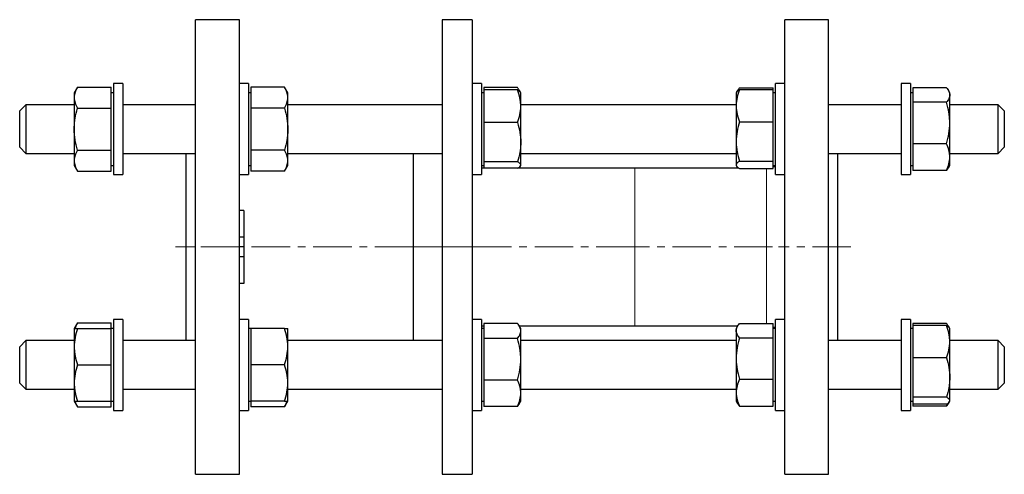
# Model space of a CAD drawing. Header units: millimetres. Extents: x 25 to 573, y 24 to 567.
# Tile 2 of 2: x 248 to 573, y 410 to 560. Entities that reach past the tile are written whole.
import ezdxf

# ---------------------------------------------------------------- set-up
doc = ezdxf.new("R2010")
doc.units = ezdxf.units.MM
doc.linetypes.add('CENTERX2', pattern=[20.32, 12.7, -2.54, 2.54, -2.54])
doc.layers.add('FORMAT', color=7, linetype='Continuous')

msp = doc.modelspace()

# ---------------------------------------------------------------- linework, layer by layer
at = {"color": 7, "linetype": 'Continuous', "lineweight": 25}
for p, q in [((320.08, 559.66), (305.58, 559.66)), ((305.58, 409.66), (305.58, 559.66)), ((320.08, 409.66), (320.08, 559.66)), ((396.98, 559.66), (386.98, 559.66)), ((386.98, 559.66), (386.98, 409.66)), ((396.98, 559.66), (396.98, 409.66)), ((514.58, 559.66), (500.08, 559.66)), ((500.08, 484.66), (500.08, 559.66)), ((514.58, 484.66), (514.58, 559.66)), ((266.65, 537.4), (265.58, 535.55)), ((266.65, 537.4), (277.78, 537.4)), ((277.78, 533.94), (277.78, 537.4)), ((281.58, 538.55), (278.58, 538.55)), ((278.58, 538.55), (278.58, 523.55)), ((281.58, 538.55), (281.58, 523.55)), ((323.08, 538.55), (320.08, 538.55)), ((323.08, 538.55), (323.08, 523.55)), ((323.88, 537.4), (323.88, 533.94)), ((335.01, 537.4), (323.88, 537.4)), ((336.08, 535.55), (335.01, 537.4)), ((399.98, 538.55), (396.98, 538.55)), ((399.98, 538.55), (399.98, 523.55)), ((400.78, 537.24), (400.78, 536.47)), ((411.91, 537.24), (400.78, 537.24)), ((400.78, 536.47), (400.78, 531.08)), ((411.91, 536.47), (400.78, 536.47)), ((412.89, 535.7), (412.48, 536.41)), ((484.51, 536.3), (484.19, 535.74)), ((485.15, 537.18), (496.28, 537.18)), ((485.15, 536.59), (496.28, 536.59)), ((496.28, 536.59), (496.28, 537.18)), ((496.28, 531.3), (496.28, 536.59)), ((500.08, 538.55), (497.08, 538.55)), ((497.08, 508.55), (497.08, 538.55)), ((541.58, 538.55), (538.58, 538.55)), ((538.58, 538.55), (538.58, 523.55)), ((541.58, 538.55), (541.58, 523.55)), ((542.38, 537.2), (542.38, 534.8)), ((553.51, 537.2), (542.38, 537.2)), ((554.58, 535.55), (554.12, 536.34)), ((265.58, 535.55), (265.58, 533.94)), ((265.58, 533.94), (265.58, 523.55)), ((278.58, 535.55), (277.78, 535.55)), ((277.78, 530.47), (277.78, 533.94)), ((323.88, 535.55), (323.08, 535.55)), ((323.88, 533.94), (323.88, 530.47)), ((336.08, 533.94), (336.08, 535.55)), ((336.08, 523.55), (336.08, 533.94)), ((400.78, 535.55), (399.98, 535.55)), ((412.98, 535.55), (412.89, 535.7)), ((412.98, 531.08), (412.98, 535.55)), ((484.19, 535.74), (484.08, 535.55)), ((484.08, 535.55), (484.08, 531.3)), ((497.08, 535.55), (496.28, 535.55)), ((542.38, 535.55), (541.58, 535.55)), ((542.38, 534.8), (542.38, 532.4)), ((554.58, 534.8), (554.58, 535.55)), ((554.58, 525.58), (554.58, 534.8)), ((249.58, 531.55), (247.58, 529.55)), ((265.58, 531.55), (249.58, 531.55)), ((249.58, 531.55), (249.58, 522.57)), ((266.65, 530.47), (277.78, 530.47)), ((277.78, 523.55), (277.78, 530.47)), ((305.58, 531.55), (281.58, 531.55)), ((335.01, 530.47), (323.88, 530.47)), ((323.88, 530.47), (323.88, 523.55)), ((386.98, 531.55), (336.08, 531.55)), ((400.78, 531.08), (400.78, 525.69)), ((484.08, 531.55), (412.98, 531.55)), ((412.98, 519.22), (412.98, 531.08)), ((484.08, 531.3), (484.08, 519.49)), ((496.28, 526.01), (496.28, 531.3)), ((538.58, 531.55), (514.58, 531.55)), ((542.38, 532.4), (542.38, 525.58)), ((553.51, 532.4), (542.38, 532.4)), ((570.58, 531.55), (554.58, 531.55)), ((572.58, 529.55), (570.58, 531.55)), ((570.58, 522.57), (570.58, 531.55)), ((247.58, 522.81), (247.58, 529.55)), ((572.58, 529.55), (572.58, 522.81)), ((265.58, 523.55), (265.58, 513.15)), ((277.78, 516.62), (277.78, 523.55)), ((278.58, 523.55), (278.58, 508.55)), ((281.58, 523.55), (281.58, 508.55)), ((323.08, 523.55), (323.08, 508.55)), ((323.88, 523.55), (323.88, 516.62)), ((336.08, 513.15), (336.08, 523.55)), ((399.98, 523.55), (399.98, 508.55)), ((400.78, 525.69), (400.78, 519.22)), ((411.91, 525.69), (400.78, 525.69)), ((485.15, 526.01), (496.28, 526.01)), ((496.28, 519.49), (496.28, 526.01)), ((538.58, 523.55), (538.58, 508.55)), ((541.58, 523.55), (541.58, 508.55)), ((542.38, 525.58), (542.38, 518.75)), ((554.58, 514.32), (554.58, 525.58)), ((247.58, 517.55), (247.58, 522.81)), ((249.58, 522.57), (249.58, 515.55)), ((570.58, 515.55), (570.58, 522.57)), ((572.58, 522.81), (572.58, 517.55)), ((247.58, 517.55), (249.58, 515.55)), ((400.78, 519.22), (400.78, 512.76)), ((412.98, 511.69), (412.98, 519.22)), ((484.08, 519.49), (484.08, 511.74)), ((496.28, 512.97), (496.28, 519.49)), ((553.51, 518.75), (542.38, 518.75)), ((542.38, 518.75), (542.38, 514.32)), ((570.58, 515.55), (572.58, 517.55)), ((249.58, 515.55), (265.58, 515.55)), ((266.65, 516.62), (277.78, 516.62)), ((277.78, 513.15), (277.78, 516.62)), ((281.58, 515.55), (305.58, 515.55)), ((302.58, 453.76), (302.58, 515.55)), ((335.01, 516.62), (323.88, 516.62)), ((323.88, 516.62), (323.88, 513.15)), ((336.08, 515.55), (386.98, 515.55)), ((377.48, 515.55), (377.48, 453.76)), ((412.98, 515.55), (484.08, 515.55)), ((514.58, 515.55), (538.58, 515.55)), ((517.58, 484.66), (517.58, 515.55)), ((542.38, 514.32), (542.38, 509.89)), ((554.58, 515.55), (570.58, 515.55)), ((554.58, 511.55), (554.58, 514.32)), ((265.58, 513.15), (265.58, 511.55)), ((265.58, 511.55), (266.65, 509.69)), ((277.78, 509.69), (277.78, 513.15)), ((277.78, 511.55), (278.58, 511.55)), ((323.08, 511.55), (323.88, 511.55)), ((323.88, 513.15), (323.88, 509.69)), ((335.01, 509.69), (336.08, 511.55)), ((336.08, 511.55), (336.08, 513.15)), ((399.98, 511.55), (400.78, 511.55)), ((400.78, 510.66), (399.98, 510.66)), ((411.91, 512.76), (400.78, 512.76)), ((400.78, 512.76), (400.78, 511.69)), ((400.78, 511.69), (400.78, 510.62)), ((411.91, 510.62), (400.78, 510.62)), ((450.58, 510.66), (411.97, 510.66)), ((412.25, 510.66), (412.32, 510.87)), ((412.48, 510.68), (412.46, 510.66)), ((412.48, 510.68), (412.87, 511.36)), ((412.89, 511.4), (412.98, 511.55)), ((412.98, 511.55), (412.98, 511.69)), ((484.92, 510.66), (450.58, 510.66)), ((484.08, 511.74), (484.08, 511.55)), ((484.08, 511.55), (484.19, 511.35)), ((484.21, 511.31), (484.51, 510.79)), ((484.81, 510.73), (484.84, 510.66)), ((485.15, 512.97), (496.28, 512.97)), ((485.15, 510.51), (496.28, 510.51)), ((496.28, 511.74), (496.28, 512.97)), ((496.28, 510.51), (496.28, 511.74)), ((496.28, 511.55), (497.08, 511.55)), ((541.58, 511.55), (542.38, 511.55)), ((554.12, 510.75), (554.58, 511.55)), ((266.65, 509.69), (277.78, 509.69)), ((278.58, 508.55), (281.58, 508.55)), ((320.08, 508.55), (323.08, 508.55)), ((335.01, 509.69), (323.88, 509.69)), ((396.98, 508.55), (399.98, 508.55)), ((497.08, 508.55), (500.08, 508.55)), ((538.58, 508.55), (541.58, 508.55)), ((553.51, 509.89), (542.38, 509.89)), ((321.58, 496.66), (320.08, 496.66)), ((321.58, 496.66), (321.58, 487.91)), ((321.58, 487.91), (320.08, 487.91)), ((321.58, 487.91), (321.58, 484.66)), ((321.58, 484.66), (320.08, 484.66)), ((321.58, 484.66), (321.58, 481.4)), ((500.08, 409.66), (500.08, 484.66)), ((514.58, 409.66), (514.58, 484.66)), ((517.58, 453.76), (517.58, 484.66)), ((321.58, 481.4), (320.08, 481.4)), ((321.58, 481.4), (321.58, 472.66)), ((321.58, 472.66), (320.08, 472.66)), ((266.65, 459.62), (265.58, 457.76)), ((266.65, 459.62), (277.78, 459.62)), ((277.78, 457.76), (277.78, 459.62)), ((281.58, 460.76), (278.58, 460.76)), ((278.58, 460.76), (278.58, 430.76)), ((281.58, 460.76), (281.58, 430.76)), ((323.08, 460.76), (320.08, 460.76)), ((323.08, 460.76), (323.08, 430.76)), ((399.98, 460.76), (396.98, 460.76)), ((399.98, 460.76), (399.98, 430.76)), ((399.98, 458.66), (400.78, 458.66)), ((400.78, 459.45), (400.78, 456.96)), ((411.91, 459.45), (400.78, 459.45)), ((412.46, 458.66), (450.58, 458.66)), ((412.98, 457.76), (412.48, 458.63)), ((450.58, 458.66), (484.6, 458.66)), ((484.51, 458.52), (484.08, 457.76)), ((485.15, 459.4), (496.28, 459.4)), ((496.28, 457.06), (496.28, 459.4)), ((500.08, 460.76), (497.08, 460.76)), ((497.08, 430.76), (497.08, 460.76)), ((541.58, 460.76), (538.58, 460.76)), ((538.58, 460.76), (538.58, 430.76)), ((541.58, 460.76), (541.58, 430.76)), ((542.38, 459.42), (542.38, 458.76)), ((553.51, 459.42), (542.38, 459.42)), ((542.38, 458.76), (542.38, 453.44)), ((553.51, 458.76), (542.38, 458.76)), ((554.47, 457.94), (554.12, 458.56)), ((265.58, 457.76), (265.58, 451.76)), ((266.65, 457.76), (277.78, 457.76)), ((278.58, 457.76), (277.78, 457.76)), ((277.78, 451.76), (277.78, 457.76)), ((323.88, 457.76), (323.08, 457.76)), ((323.88, 457.76), (323.88, 451.76)), ((335.01, 457.76), (323.88, 457.76)), ((336.08, 451.76), (336.08, 457.76)), ((400.78, 457.76), (399.98, 457.76)), ((400.78, 456.96), (400.78, 454.46)), ((412.98, 456.96), (412.98, 457.76)), ((412.98, 447.62), (412.98, 456.96)), ((484.08, 457.76), (484.08, 457.06)), ((484.08, 457.06), (484.08, 447.89)), ((497.08, 457.76), (496.28, 457.76)), ((496.28, 454.71), (496.28, 457.06)), ((542.38, 457.76), (541.58, 457.76)), ((554.58, 457.76), (554.47, 457.94)), ((554.58, 453.44), (554.58, 457.76)), ((249.58, 453.76), (247.58, 451.76)), ((247.58, 439.76), (247.58, 451.76)), ((265.58, 453.76), (249.58, 453.76)), ((249.58, 453.76), (249.58, 437.76)), ((265.58, 451.76), (265.58, 439.76)), ((277.78, 445.76), (277.78, 451.76)), ((305.58, 453.76), (281.58, 453.76)), ((323.88, 451.76), (323.88, 445.76)), ((386.98, 453.76), (336.08, 453.76)), ((336.08, 439.76), (336.08, 451.76)), ((400.78, 454.46), (400.78, 447.62)), ((411.91, 454.46), (400.78, 454.46)), ((484.08, 453.76), (412.98, 453.76)), ((485.15, 454.71), (496.28, 454.71)), ((496.28, 447.89), (496.28, 454.71)), ((538.58, 453.76), (514.58, 453.76)), ((542.38, 453.44), (542.38, 448.11)), ((570.58, 453.76), (554.58, 453.76)), ((554.58, 441.61), (554.58, 453.44)), ((572.58, 451.76), (570.58, 453.76)), ((570.58, 437.76), (570.58, 453.76)), ((572.58, 451.76), (572.58, 439.76)), ((266.65, 445.76), (277.78, 445.76)), ((277.78, 439.76), (277.78, 445.76)), ((335.01, 445.76), (323.88, 445.76)), ((323.88, 445.76), (323.88, 439.76)), ((400.78, 447.62), (400.78, 440.77)), ((412.98, 436.42), (412.98, 447.62)), ((484.08, 447.89), (484.08, 436.6)), ((496.28, 441.08), (496.28, 447.89)), ((553.51, 448.11), (542.38, 448.11)), ((542.38, 448.11), (542.38, 441.61)), ((247.58, 439.76), (249.58, 437.76)), ((265.58, 439.76), (265.58, 433.76)), ((277.78, 433.76), (277.78, 439.76)), ((323.88, 439.76), (323.88, 433.76)), ((336.08, 433.76), (336.08, 439.76)), ((411.91, 440.77), (400.78, 440.77)), ((400.78, 440.77), (400.78, 436.42)), ((485.15, 441.08), (496.28, 441.08)), ((496.28, 436.6), (496.28, 441.08)), ((542.38, 441.61), (542.38, 435.11)), ((554.58, 433.94), (554.58, 441.61)), ((570.58, 437.76), (572.58, 439.76)), ((249.58, 437.76), (265.58, 437.76)), ((281.58, 437.76), (305.58, 437.76)), ((336.08, 437.76), (386.98, 437.76)), ((400.78, 436.42), (400.78, 432.07)), ((412.98, 437.76), (484.08, 437.76)), ((412.98, 433.76), (412.98, 436.42)), ((484.08, 436.6), (484.08, 433.76)), ((496.28, 432.13), (496.28, 436.6)), ((514.58, 437.76), (538.58, 437.76)), ((554.58, 437.76), (570.58, 437.76)), ((265.58, 433.76), (266.65, 431.91)), ((266.65, 433.76), (277.78, 433.76)), ((277.78, 433.76), (278.58, 433.76)), ((277.78, 431.91), (277.78, 433.76)), ((323.08, 433.76), (323.88, 433.76)), ((335.01, 433.76), (323.88, 433.76)), ((323.88, 433.76), (323.88, 431.91)), ((335.01, 431.91), (336.08, 433.76)), ((399.98, 433.76), (400.78, 433.76)), ((412.48, 432.9), (412.98, 433.76)), ((484.08, 433.76), (484.51, 433.01)), ((496.28, 433.76), (497.08, 433.76)), ((541.58, 433.76), (542.38, 433.76)), ((553.51, 435.11), (542.38, 435.11)), ((542.38, 435.11), (542.38, 433.94)), ((542.38, 433.94), (542.38, 432.77)), ((553.51, 432.77), (542.38, 432.77)), ((542.38, 432.77), (542.38, 432.11)), ((554.12, 432.97), (554.46, 433.56)), ((554.47, 433.59), (554.58, 433.76)), ((554.58, 433.76), (554.58, 433.94)), ((266.65, 431.91), (277.78, 431.91)), ((278.58, 430.76), (281.58, 430.76)), ((320.08, 430.76), (323.08, 430.76)), ((335.01, 431.91), (323.88, 431.91)), ((396.98, 430.76), (399.98, 430.76)), ((411.91, 432.07), (400.78, 432.07)), ((485.15, 432.13), (496.28, 432.13)), ((497.08, 430.76), (500.08, 430.76)), ((538.58, 430.76), (541.58, 430.76)), ((553.51, 432.11), (542.38, 432.11)), ((305.58, 409.66), (320.08, 409.66)), ((386.98, 409.66), (396.98, 409.66)), ((500.08, 409.66), (514.58, 409.66))]:
    msp.add_line(p, q, dxfattribs=at)
at = {"color": 8, "linetype": 'Continuous', "lineweight": 18}
for p, q in [((450.58, 458.66), (450.58, 510.66)), ((494.08, 459.4), (494.08, 510.51))]:
    msp.add_line(p, q, dxfattribs=at)
at = {"color": 7, "linetype": 'Continuous', "lineweight": 25}
for centre, start, end in [((494.08, 516.66), 291.5102, 300), ((494.08, 452.66), 60, 68.4898)]:
    msp.add_arc(centre, 6, start, end, dxfattribs=at)
for points, knots in [([(266.65, 537.4), (266.32, 536.84), (266.05, 536.27), (265.68, 535.11), (265.58, 534.53), (265.58, 533.94)], [0, 0, 0, 0, 0.5, 0.5, 1, 1, 1, 1]), ([(336.08, 533.94), (336.08, 534.23), (336.05, 534.53), (335.95, 535.11), (335.88, 535.4), (335.6, 536.27), (335.33, 536.84), (335.01, 537.4)], [0, 0, 0, 0, 0.25, 0.25, 0.5, 0.5, 1, 1, 1, 1]), ([(412.73, 535.89), (412.72, 535.92), (412.67, 536.06), (412.55, 536.3), (412.36, 536.61), (412.15, 536.92), (411.99, 537.13), (411.91, 537.24)], [0, 0, 0, 0, 0.067782, 0.297235, 0.526632, 0.763219, 1, 1, 1, 1]), ([(412.98, 531.08), (412.98, 531.54), (412.95, 532), (412.86, 532.91), (412.78, 533.36), (412.5, 534.7), (412.23, 535.59), (411.91, 536.47)], [0, 0, 0, 0, 0.25, 0.25, 0.5, 0.5, 1, 1, 1, 1]), ([(411.91, 536.47), (412.01, 536.41), (412.22, 536.3), (412.48, 536.12), (412.69, 535.95), (412.83, 535.8), (412.87, 535.72), (412.89, 535.69)], [0, 0, 0, 0, 0.225251, 0.450566, 0.675763, 0.905214, 1, 1, 1, 1]), ([(485.15, 536.59), (484.82, 535.72), (484.55, 534.85), (484.18, 533.09), (484.08, 532.2), (484.08, 531.3)], [0, 0, 0, 0, 0.5, 0.5, 1, 1, 1, 1]), ([(484.2, 535.74), (484.21, 535.77), (484.26, 535.86), (484.4, 536.02), (484.6, 536.21), (484.85, 536.4), (485.05, 536.52), (485.15, 536.59)], [0, 0, 0, 0, 0.099695, 0.321726, 0.547768, 0.773913, 1, 1, 1, 1]), ([(485.15, 537.18), (485.07, 537.08), (484.9, 536.89), (484.69, 536.59), (484.51, 536.3), (484.39, 536.08), (484.33, 535.95), (484.32, 535.92)], [0, 0, 0, 0, 0.236264, 0.472708, 0.698871, 0.925088, 1, 1, 1, 1]), ([(553.51, 537.2), (553.83, 536.81), (554.1, 536.41), (554.48, 535.61), (554.58, 535.21), (554.58, 534.8)], [0, 0, 0, 0, 0.5, 0.5, 1, 1, 1, 1]), ([(265.58, 533.94), (265.58, 533.64), (265.6, 533.35), (265.7, 532.77), (265.77, 532.47), (266.05, 531.61), (266.32, 531.04), (266.65, 530.47)], [0, 0, 0, 0, 0.25, 0.25, 0.5, 0.5, 1, 1, 1, 1]), ([(335.01, 530.47), (335.33, 531.04), (335.6, 531.61), (335.97, 532.77), (336.08, 533.35), (336.08, 533.94)], [0, 0, 0, 0, 0.5, 0.5, 1, 1, 1, 1]), ([(554.58, 534.8), (554.58, 534.6), (554.55, 534.4), (554.45, 533.99), (554.38, 533.79), (554.1, 533.18), (553.83, 532.79), (553.51, 532.4)], [0, 0, 0, 0, 0.25, 0.25, 0.5, 0.5, 1, 1, 1, 1]), ([(265.58, 523.55), (265.58, 524.13), (265.6, 524.72), (265.7, 525.9), (265.77, 526.48), (266.06, 528.22), (266.33, 529.35), (266.65, 530.47)], [0, 0, 0, 0, 0.25, 0.25, 0.5, 0.5, 1, 1, 1, 1]), ([(335.01, 530.47), (335.33, 529.35), (335.6, 528.19), (335.98, 525.88), (336.08, 524.72), (336.08, 523.55)], [0, 0, 0, 0, 0.5, 0.5, 1, 1, 1, 1]), ([(411.91, 525.69), (412.23, 526.57), (412.5, 527.46), (412.88, 529.25), (412.98, 530.16), (412.98, 531.08)], [0, 0, 0, 0, 0.5, 0.5, 1, 1, 1, 1]), ([(484.08, 531.3), (484.08, 530.85), (484.1, 530.4), (484.2, 529.5), (484.27, 529.06), (484.55, 527.74), (484.82, 526.87), (485.15, 526.01)], [0, 0, 0, 0, 0.25, 0.25, 0.5, 0.5, 1, 1, 1, 1]), ([(554.58, 525.58), (554.58, 526.15), (554.55, 526.74), (554.45, 527.89), (554.38, 528.46), (554.1, 530.17), (553.83, 531.29), (553.51, 532.4)], [0, 0, 0, 0, 0.25, 0.25, 0.5, 0.5, 1, 1, 1, 1]), ([(266.65, 516.62), (266.32, 517.74), (266.05, 518.9), (265.68, 521.21), (265.58, 522.38), (265.58, 523.55)], [0, 0, 0, 0, 0.5, 0.5, 1, 1, 1, 1]), ([(336.08, 523.55), (336.08, 522.96), (336.05, 522.37), (335.95, 521.19), (335.88, 520.61), (335.6, 518.87), (335.33, 517.74), (335.01, 516.62)], [0, 0, 0, 0, 0.25, 0.25, 0.5, 0.5, 1, 1, 1, 1]), ([(411.91, 525.69), (412.23, 524.63), (412.51, 523.56), (412.88, 521.4), (412.98, 520.31), (412.98, 519.22)], [0, 0, 0, 0, 0.5, 0.5, 1, 1, 1, 1]), ([(485.15, 526.01), (484.82, 524.95), (484.55, 523.86), (484.18, 521.68), (484.08, 520.59), (484.08, 519.49)], [0, 0, 0, 0, 0.5, 0.5, 1, 1, 1, 1]), ([(553.51, 518.75), (553.83, 519.86), (554.1, 520.99), (554.47, 523.26), (554.58, 524.41), (554.58, 525.58)], [0, 0, 0, 0, 0.5, 0.5, 1, 1, 1, 1]), ([(412.98, 519.22), (412.98, 518.68), (412.95, 518.13), (412.86, 517.03), (412.78, 516.48), (412.5, 514.86), (412.23, 513.8), (411.91, 512.76)], [0, 0, 0, 0, 0.25, 0.25, 0.5, 0.5, 1, 1, 1, 1]), ([(484.08, 519.49), (484.08, 518.93), (484.1, 518.38), (484.2, 517.27), (484.27, 516.72), (484.56, 515.09), (484.83, 514.02), (485.15, 512.97)], [0, 0, 0, 0, 0.25, 0.25, 0.5, 0.5, 1, 1, 1, 1]), ([(554.58, 514.32), (554.58, 514.69), (554.55, 515.07), (554.45, 515.82), (554.38, 516.19), (554.1, 517.3), (553.83, 518.02), (553.51, 518.75)], [0, 0, 0, 0, 0.25, 0.25, 0.5, 0.5, 1, 1, 1, 1]), ([(266.65, 516.62), (266.32, 516.05), (266.05, 515.48), (265.68, 514.33), (265.58, 513.74), (265.58, 513.15)], [0, 0, 0, 0, 0.5, 0.5, 1, 1, 1, 1]), ([(336.08, 513.15), (336.08, 513.45), (336.05, 513.74), (335.95, 514.33), (335.88, 514.62), (335.6, 515.48), (335.33, 516.05), (335.01, 516.62)], [0, 0, 0, 0, 0.25, 0.25, 0.5, 0.5, 1, 1, 1, 1]), ([(553.51, 509.89), (553.83, 510.61), (554.1, 511.34), (554.47, 512.82), (554.58, 513.56), (554.58, 514.32)], [0, 0, 0, 0, 0.5, 0.5, 1, 1, 1, 1]), ([(265.58, 513.15), (265.58, 512.86), (265.6, 512.56), (265.7, 511.98), (265.77, 511.69), (266.05, 510.83), (266.32, 510.26), (266.65, 509.69)], [0, 0, 0, 0, 0.25, 0.25, 0.5, 0.5, 1, 1, 1, 1]), ([(335.01, 509.69), (335.33, 510.26), (335.6, 510.83), (335.97, 511.98), (336.08, 512.56), (336.08, 513.15)], [0, 0, 0, 0, 0.5, 0.5, 1, 1, 1, 1]), ([(412.98, 511.69), (412.98, 511.78), (412.95, 511.87), (412.86, 512.05), (412.78, 512.14), (412.5, 512.41), (412.23, 512.59), (411.91, 512.76)], [0, 0, 0, 0, 0.25, 0.25, 0.5, 0.5, 1, 1, 1, 1]), ([(411.91, 510.62), (412.23, 510.8), (412.5, 510.97), (412.88, 511.33), (412.98, 511.51), (412.98, 511.69)], [0, 0, 0, 0, 0.5, 0.5, 1, 1, 1, 1]), ([(485.15, 512.97), (484.82, 512.77), (484.55, 512.56), (484.18, 512.15), (484.08, 511.95), (484.08, 511.74)], [0, 0, 0, 0, 0.5, 0.5, 1, 1, 1, 1]), ([(484.08, 511.74), (484.08, 511.63), (484.1, 511.53), (484.2, 511.32), (484.27, 511.22), (484.55, 510.91), (484.82, 510.71), (485.15, 510.51)], [0, 0, 0, 0, 0.25, 0.25, 0.5, 0.5, 1, 1, 1, 1]), ([(484.6, 510.66), (484.58, 510.69), (484.54, 510.73), (484.52, 510.78), (484.51, 510.79)], [0, 0, 0, 0, 0.693227, 1, 1, 1, 1]), ([(554.12, 510.75), (554.03, 510.61), (553.85, 510.32), (553.62, 510.03), (553.51, 509.89)], [0, 0, 0, 0, 0.4974322, 1, 1, 1, 1]), ([(266.65, 459.62), (266.54, 459.43), (266.34, 459.06), (266.08, 458.5), (265.91, 458.06), (265.84, 457.82), (265.83, 457.76)], [0, 0, 0, 0, 0.30517, 0.610427, 0.915525, 1, 1, 1, 1]), ([(412.98, 456.96), (412.98, 457.17), (412.95, 457.38), (412.86, 457.81), (412.78, 458.02), (412.5, 458.64), (412.23, 459.05), (411.91, 459.45)], [0, 0, 0, 0, 0.25, 0.25, 0.5, 0.5, 1, 1, 1, 1]), ([(484.08, 457.06), (484.08, 457.25), (484.1, 457.45), (484.2, 457.85), (484.27, 458.05), (484.56, 458.64), (484.83, 459.02), (485.15, 459.4)], [0, 0, 0, 0, 0.25, 0.25, 0.5, 0.5, 1, 1, 1, 1]), ([(554.33, 458.13), (554.31, 458.17), (554.26, 458.31), (554.1, 458.6), (553.85, 458.99), (553.62, 459.28), (553.51, 459.42)], [0, 0, 0, 0, 0.100298, 0.323565, 0.661767, 1, 1, 1, 1]), ([(554.58, 453.44), (554.58, 453.89), (554.55, 454.34), (554.45, 455.24), (554.38, 455.69), (554.1, 457.02), (553.83, 457.89), (553.51, 458.76)], [0, 0, 0, 0, 0.25, 0.25, 0.5, 0.5, 1, 1, 1, 1]), ([(553.51, 458.76), (553.61, 458.7), (553.82, 458.57), (554.08, 458.38), (554.29, 458.19), (554.42, 458.04), (554.46, 457.96), (554.47, 457.94)], [0, 0, 0, 0, 0.23361, 0.467286, 0.70084, 0.938805, 1, 1, 1, 1]), ([(266.65, 457.76), (266.32, 456.78), (266.05, 455.79), (265.68, 453.8), (265.58, 452.79), (265.58, 451.76)], [0, 0, 0, 0, 0.5, 0.5, 1, 1, 1, 1]), ([(265.58, 457.76), (265.58, 457.76), (265.6, 457.76), (265.7, 457.76), (265.77, 457.76), (266.06, 457.76), (266.33, 457.76), (266.65, 457.76)], [0, 0, 0, 0, 0.25, 0.25, 0.5, 0.5, 1, 1, 1, 1]), ([(336.08, 451.76), (336.08, 452.27), (336.05, 452.79), (335.95, 453.8), (335.88, 454.3), (335.6, 455.8), (335.33, 456.79), (335.01, 457.76)], [0, 0, 0, 0, 0.25, 0.25, 0.5, 0.5, 1, 1, 1, 1]), ([(335.01, 457.76), (335.33, 457.76), (335.6, 457.76), (335.98, 457.76), (336.08, 457.76), (336.08, 457.76)], [0, 0, 0, 0, 0.5, 0.5, 1, 1, 1, 1]), ([(411.91, 454.46), (412.23, 454.87), (412.51, 455.28), (412.88, 456.12), (412.98, 456.54), (412.98, 456.96)], [0, 0, 0, 0, 0.5, 0.5, 1, 1, 1, 1]), ([(485.15, 454.71), (484.82, 455.09), (484.55, 455.48), (484.18, 456.27), (484.08, 456.66), (484.08, 457.06)], [0, 0, 0, 0, 0.5, 0.5, 1, 1, 1, 1]), ([(265.58, 451.76), (265.58, 451.26), (265.6, 450.74), (265.7, 449.73), (265.77, 449.23), (266.05, 447.73), (266.32, 446.74), (266.65, 445.76)], [0, 0, 0, 0, 0.25, 0.25, 0.5, 0.5, 1, 1, 1, 1]), ([(335.01, 445.76), (335.33, 446.75), (335.6, 447.73), (335.97, 449.73), (336.08, 450.74), (336.08, 451.76)], [0, 0, 0, 0, 0.5, 0.5, 1, 1, 1, 1]), ([(412.98, 447.62), (412.98, 448.2), (412.95, 448.78), (412.86, 449.94), (412.78, 450.51), (412.5, 452.22), (412.23, 453.35), (411.91, 454.46)], [0, 0, 0, 0, 0.25, 0.25, 0.5, 0.5, 1, 1, 1, 1]), ([(485.15, 454.71), (484.82, 453.6), (484.55, 452.47), (484.18, 450.2), (484.08, 449.06), (484.08, 447.89)], [0, 0, 0, 0, 0.5, 0.5, 1, 1, 1, 1]), ([(553.51, 448.11), (553.83, 448.98), (554.1, 449.86), (554.47, 451.63), (554.58, 452.53), (554.58, 453.44)], [0, 0, 0, 0, 0.5, 0.5, 1, 1, 1, 1]), ([(266.65, 445.76), (266.32, 444.78), (266.05, 443.79), (265.68, 441.8), (265.58, 440.79), (265.58, 439.76)], [0, 0, 0, 0, 0.5, 0.5, 1, 1, 1, 1]), ([(336.08, 439.76), (336.08, 440.27), (336.05, 440.79), (335.95, 441.8), (335.88, 442.3), (335.6, 443.8), (335.33, 444.79), (335.01, 445.76)], [0, 0, 0, 0, 0.25, 0.25, 0.5, 0.5, 1, 1, 1, 1]), ([(411.91, 440.77), (412.23, 441.89), (412.5, 443.02), (412.88, 445.3), (412.98, 446.45), (412.98, 447.62)], [0, 0, 0, 0, 0.5, 0.5, 1, 1, 1, 1]), ([(484.08, 447.89), (484.08, 447.32), (484.1, 446.73), (484.2, 445.58), (484.27, 445.01), (484.55, 443.31), (484.82, 442.19), (485.15, 441.08)], [0, 0, 0, 0, 0.25, 0.25, 0.5, 0.5, 1, 1, 1, 1]), ([(553.51, 448.11), (553.83, 447.05), (554.1, 445.97), (554.48, 443.8), (554.58, 442.71), (554.58, 441.61)], [0, 0, 0, 0, 0.5, 0.5, 1, 1, 1, 1]), ([(265.58, 439.76), (265.58, 439.26), (265.6, 438.74), (265.7, 437.73), (265.77, 437.23), (266.05, 435.73), (266.32, 434.74), (266.65, 433.76)], [0, 0, 0, 0, 0.25, 0.25, 0.5, 0.5, 1, 1, 1, 1]), ([(335.01, 433.76), (335.33, 434.75), (335.6, 435.73), (335.97, 437.73), (336.08, 438.74), (336.08, 439.76)], [0, 0, 0, 0, 0.5, 0.5, 1, 1, 1, 1]), ([(412.98, 436.42), (412.98, 436.79), (412.95, 437.16), (412.86, 437.9), (412.78, 438.26), (412.5, 439.35), (412.23, 440.06), (411.91, 440.77)], [0, 0, 0, 0, 0.25, 0.25, 0.5, 0.5, 1, 1, 1, 1]), ([(485.15, 441.08), (484.82, 440.34), (484.55, 439.61), (484.18, 438.12), (484.08, 437.36), (484.08, 436.6)], [0, 0, 0, 0, 0.5, 0.5, 1, 1, 1, 1]), ([(554.58, 441.61), (554.58, 441.06), (554.55, 440.51), (554.45, 439.4), (554.38, 438.85), (554.1, 437.22), (553.83, 436.16), (553.51, 435.11)], [0, 0, 0, 0, 0.25, 0.25, 0.5, 0.5, 1, 1, 1, 1]), ([(411.91, 432.07), (412.23, 432.79), (412.5, 433.5), (412.88, 434.95), (412.98, 435.68), (412.98, 436.42)], [0, 0, 0, 0, 0.5, 0.5, 1, 1, 1, 1]), ([(484.08, 436.6), (484.08, 436.22), (484.1, 435.84), (484.2, 435.09), (484.27, 434.71), (484.55, 433.59), (484.82, 432.86), (485.15, 432.13)], [0, 0, 0, 0, 0.25, 0.25, 0.5, 0.5, 1, 1, 1, 1]), ([(265.58, 433.76), (265.58, 433.76), (265.6, 433.76), (265.7, 433.76), (265.77, 433.76), (266.06, 433.76), (266.33, 433.76), (266.65, 433.76)], [0, 0, 0, 0, 0.25, 0.25, 0.5, 0.5, 1, 1, 1, 1]), ([(265.83, 433.76), (265.85, 433.68), (265.93, 433.42), (266.1, 432.97), (266.35, 432.44), (266.55, 432.08), (266.65, 431.91)], [0, 0, 0, 0, 0.132852, 0.421839, 0.710956, 1, 1, 1, 1]), ([(335.01, 433.76), (335.33, 433.76), (335.6, 433.76), (335.98, 433.76), (336.08, 433.76), (336.08, 433.76)], [0, 0, 0, 0, 0.5, 0.5, 1, 1, 1, 1]), ([(335.01, 431.91), (335.11, 432.09), (335.32, 432.47), (335.57, 433.03), (335.75, 433.47), (335.81, 433.71), (335.83, 433.76)], [0, 0, 0, 0, 0.30517, 0.610427, 0.915525, 1, 1, 1, 1]), ([(412.48, 432.9), (412.44, 432.84), (412.34, 432.66), (412.15, 432.39), (411.99, 432.18), (411.91, 432.07)], [0, 0, 0, 0, 0.234564, 0.617125, 1, 1, 1, 1]), ([(485.15, 432.13), (485.07, 432.23), (484.9, 432.42), (484.7, 432.72), (484.56, 432.91), (484.51, 433.01), (484.51, 433.01)], [0, 0, 0, 0, 0.3359973, 0.6722501, 0.9938821, 1, 1, 1, 1]), ([(554.58, 433.94), (554.58, 434.04), (554.55, 434.14), (554.45, 434.33), (554.38, 434.43), (554.1, 434.72), (553.83, 434.92), (553.51, 435.11)], [0, 0, 0, 0, 0.25, 0.25, 0.5, 0.5, 1, 1, 1, 1]), ([(553.51, 432.77), (553.83, 432.96), (554.1, 433.15), (554.47, 433.54), (554.58, 433.74), (554.58, 433.94)], [0, 0, 0, 0, 0.5, 0.5, 1, 1, 1, 1]), ([(553.51, 432.11), (553.61, 432.35), (553.74, 432.64), (553.85, 432.94), (553.87, 433)], [0, 0, 0, 0, 0.80223, 1, 1, 1, 1]), ([(554.12, 432.97), (554.07, 432.89), (553.95, 432.7), (553.75, 432.41), (553.59, 432.21), (553.51, 432.11)], [0, 0, 0, 0, 0.296779, 0.648246, 1, 1, 1, 1])]:
    msp.add_open_spline(points, degree=3, knots=knots, dxfattribs=at)
at = {"layer": 'FORMAT', "linetype": 'CENTERX2', "lineweight": 18}
for p, q in [((305.58, 484.66), (299.05, 484.66)), ((320.08, 484.66), (305.58, 484.66)), ((377.48, 484.66), (320.08, 484.66)), ((386.98, 484.66), (377.48, 484.66)), ((386.98, 484.66), (396.98, 484.66)), ((450.58, 484.66), (396.98, 484.66)), ((496.08, 484.66), (450.58, 484.66)), ((521.92, 484.66), (498.08, 484.66))]:
    msp.add_line(p, q, dxfattribs=at)

doc.saveas('drawing.dxf')
